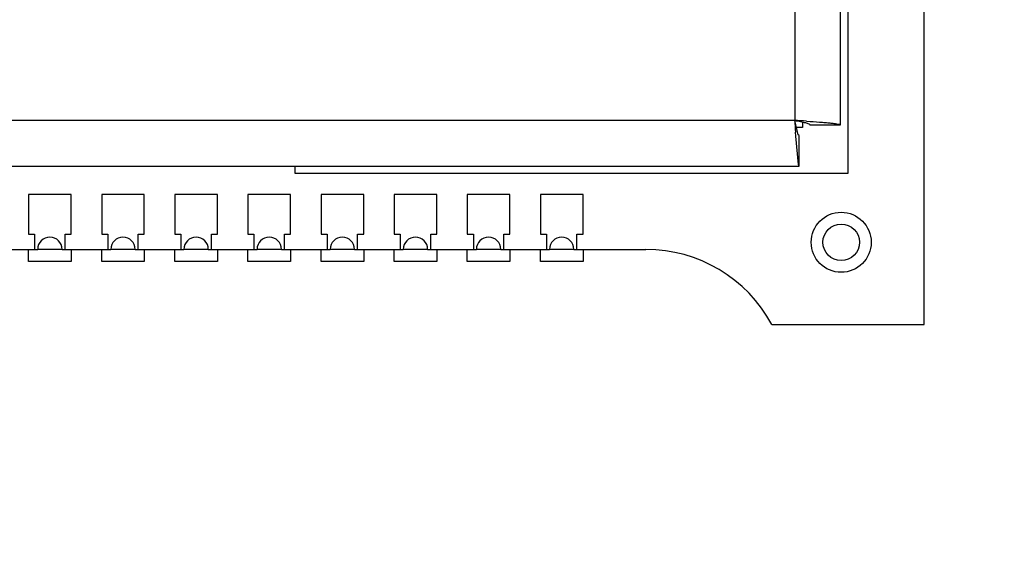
# Model space of a CAD drawing. Header units: inches. Extents: x 0 to 34, y 0 to 22.
# Tile 33 of 124: x 11.028 to 11.1896, y 14.9663 to 15.0519. Entities that reach past the tile are written whole.
import ezdxf

# ---------------------------------------------------------------- set-up
doc = ezdxf.new("R2010")
doc.units = ezdxf.units.IN
doc.header["$LTSCALE"] = 1.87
doc.header["$MEASUREMENT"] = 0
doc.layers.get('0').update_dxf_attribs({"linetype": 'CONTINUOUS'})
for name, color, linetype in [('02___PRT_ALL_AXES', 7, 'CONTINUOUS'), ('03___PRT_ALL_CURVES', 7, 'CONTINUOUS'), ('DIMENSIONS', 7, 'CONTINUOUS')]:
    doc.layers.add(name, color=color, linetype=linetype)
doc.styles.get("Standard").update_dxf_attribs({"font": 'txt', "width": 0.8})
doc.dimstyles.new('DIMSTYLE_2', dxfattribs={"dimtxt": 0.125, "dimasz": 0.18, "dimexe": 0.125, "dimexo": 0.0625, "dimgap": 0.0625, "dimtad": 0, "dimtih": 1, "dimtoh": 1, "dimlfac": 2, "dimzin": 0, "dimdsep": 46, "dimtxsty": 'STANDARD', "dimblk": '_FILLED', "dimblk1": '_FILLED', "dimblk2": '_FILLED', "dimcen": 0.09, "dimazin": 0, "dimtp": 0.01, "dimtm": 0.01, "dimtfac": 1, "dimtofl": 0, "dimtmove": 0, "dimatfit": 3, "dimldrblk": '_FILLED', "dimfxl": 1, "dimtolj": 1, "dimtzin": 0, "dimarcsym": 0})
doc.dimstyles.new('DIMSTYLE_3', dxfattribs={"dimtxt": 0.125, "dimasz": 0.18, "dimexe": 0.125, "dimexo": 0.0625, "dimgap": 0.0625, "dimtad": 0, "dimtih": 1, "dimtoh": 1, "dimlfac": 2, "dimzin": 0, "dimdsep": 46, "dimtxsty": 'STANDARD', "dimblk": '_FILLED', "dimblk1": '_FILLED', "dimblk2": '_FILLED', "dimcen": 0.09, "dimazin": 0, "dimtp": 0.01, "dimtm": 0.01, "dimtfac": 1, "dimtofl": 0, "dimtmove": 0, "dimatfit": 3, "dimldrblk": '_FILLED', "dimfxl": 1, "dimtolj": 1, "dimtzin": 0, "dimarcsym": 0})

# ---------------------------------------------------------------- blocks, each defined once
blk = doc.blocks.new('_FILLED')
at = {"color": 0, "linetype": 'BYBLOCK'}
blk.add_solid([(0, 0), (-1, 0.1736111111), (-1, -0.1736111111)], dxfattribs=at)
blk = doc.blocks.new('*D8')
at = {"layer": 'DIMENSIONS', "color": 2, "linetype": 'CONTINUOUS'}
for p, q in [((13.0554424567, 15.1803553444), (14.7961090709, 15.1803553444)), ((14.6711090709, 15.1803553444), (14.6711090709, 13.7328159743)), ((14.6711090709, 12.0352766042), (14.6711090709, 13.4828159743)), ((10.6977633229, 12.0352766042), (14.7961090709, 12.0352766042))]:
    blk.add_line(p, q, dxfattribs=at)
at = {"layer": 'DIMENSIONS', "color": 2, "linetype": 'CONTINUOUS', "xscale": 0.18, "yscale": 0.18, "zscale": 0.18}
for p, rotation in [((14.6711090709, 15.1803553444), 90), ((14.6711090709, 12.0352766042), 270)]:
    blk.add_blockref('_FILLED', p, dxfattribs=dict(at, rotation=rotation))
at = {"layer": 'DIMENSIONS', "color": 2, "linetype": 'CONTINUOUS', "insert": (14.6711090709, 13.6703159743), "char_height": 0.125, "width": 1.425, "attachment_point": 2, "line_spacing_factor": 0.9}
blk.add_mtext('159.77{\\ftxt.shx;\\W1.000000;\\H0.125000; }[6.290]', dxfattribs=at)
blk = doc.blocks.new('*D9')
at = {"layer": 'DIMENSIONS', "color": 2, "linetype": 'CONTINUOUS'}
for p, q in [((12.8679404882, 14.9928533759), (12.8679404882, 10.7080922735)), ((10.4216806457, 11.7591939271), (10.4216806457, 10.7080922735)), ((10.4216806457, 10.8330922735), (11.232310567, 10.8330922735)), ((12.8679404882, 10.8330922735), (12.057310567, 10.8330922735))]:
    blk.add_line(p, q, dxfattribs=at)
at = {"layer": 'DIMENSIONS', "color": 2, "linetype": 'CONTINUOUS', "xscale": 0.18, "yscale": 0.18, "zscale": 0.18, "rotation": 180}
blk.add_blockref('_FILLED', (10.4216806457, 10.8330922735), dxfattribs=at)
at = {"layer": 'DIMENSIONS', "color": 2, "linetype": 'CONTINUOUS', "xscale": 0.18, "yscale": 0.18, "zscale": 0.18}
blk.add_blockref('_FILLED', (12.8679404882, 10.8330922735), dxfattribs=at)
at = {"layer": 'DIMENSIONS', "color": 2, "linetype": 'CONTINUOUS', "insert": (11.594810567, 10.8955922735), "char_height": 0.125, "width": 0.7, "attachment_point": 2, "line_spacing_factor": 0.9}
blk.add_mtext('124.27\\P[4.893]', dxfattribs=at)

msp = doc.modelspace()

# ---------------------------------------------------------------- linework, layer by layer
at = {"color": 7, "linetype": 'CONTINUOUS'}
for p, q in [((11.1551621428, 15.3033592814), (11.1551621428, 15.0353592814)), ((11.1626627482, 15.0346270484), (11.1626627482, 15.3040915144)), ((11.1639243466, 15.026706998), (11.1639243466, 15.2059459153)), ((11.1551621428, 15.0353592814), (10.8626621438, 15.0353592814)), ((11.1557505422, 15.0329781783), (11.1551625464, 15.0353592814)), ((11.1564243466, 15.03511009), (11.1564243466, 15.034206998)), ((11.1571058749, 15.0352370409), (11.1577204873, 15.0351970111)), ((11.1553243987, 15.0328014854), (11.1552839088, 15.033423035)), ((11.1564243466, 15.034206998), (11.1553888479, 15.034206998)), ((11.1576627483, 15.0346270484), (11.1626627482, 15.0346270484)), ((11.1557725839, 15.0281155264), (11.1553243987, 15.0328014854)), ((11.1558949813, 15.0328592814), (11.1557505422, 15.0329781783)), ((11.1558949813, 15.0278592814), (11.1558949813, 15.0328592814)), ((10.8619305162, 15.0278592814), (11.1558949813, 15.0278592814)), ((11.0731393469, 15.0278592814), (11.0731393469, 15.026706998)), ((11.1558949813, 15.0278592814), (11.1557725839, 15.0281155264)), ((11.0731393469, 15.026706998), (11.1639243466, 15.026706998)), ((11.036424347, 15.0232069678), (11.029424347, 15.0232069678)), ((11.029424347, 15.0232069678), (11.029424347, 15.0167069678)), ((11.036424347, 15.0167069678), (11.036424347, 15.0232069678)), ((11.048424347, 15.0232069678), (11.041424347, 15.0232069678)), ((11.041424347, 15.0232069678), (11.041424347, 15.0167069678)), ((11.048424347, 15.0167069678), (11.048424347, 15.0232069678)), ((11.0604243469, 15.0232069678), (11.053424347, 15.0232069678)), ((11.053424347, 15.0232069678), (11.053424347, 15.0167069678)), ((11.0604243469, 15.0167069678), (11.0604243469, 15.0232069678)), ((11.0724243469, 15.0232069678), (11.0654243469, 15.0232069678)), ((11.0654243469, 15.0232069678), (11.0654243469, 15.0167069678)), ((11.0724243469, 15.0167069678), (11.0724243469, 15.0232069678)), ((11.0844243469, 15.0232069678), (11.0774243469, 15.0232069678)), ((11.0774243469, 15.0232069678), (11.0774243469, 15.0167069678)), ((11.0844243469, 15.0167069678), (11.0844243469, 15.0232069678)), ((11.0964243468, 15.0232069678), (11.0894243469, 15.0232069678)), ((11.0894243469, 15.0232069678), (11.0894243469, 15.0167069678)), ((11.0964243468, 15.0167069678), (11.0964243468, 15.0232069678)), ((11.1084243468, 15.0232069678), (11.1014243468, 15.0232069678)), ((11.1014243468, 15.0232069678), (11.1014243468, 15.0167069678)), ((11.1084243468, 15.0167069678), (11.1084243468, 15.0232069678)), ((11.1204243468, 15.0232069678), (11.1134243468, 15.0232069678)), ((11.1134243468, 15.0232069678), (11.1134243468, 15.0167069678)), ((11.1204243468, 15.0167069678), (11.1204243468, 15.0232069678)), ((11.029424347, 15.0167069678), (11.030424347, 15.0167069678)), ((11.030424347, 15.0167069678), (11.030424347, 15.0142069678)), ((11.035424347, 15.0167069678), (11.036424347, 15.0167069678)), ((11.035424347, 15.0142069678), (11.035424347, 15.0167069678)), ((11.041424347, 15.0167069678), (11.042424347, 15.0167069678)), ((11.042424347, 15.0167069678), (11.042424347, 15.0142069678)), ((11.047424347, 15.0167069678), (11.048424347, 15.0167069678)), ((11.047424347, 15.0142069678), (11.047424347, 15.0167069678)), ((11.053424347, 15.0167069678), (11.054424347, 15.0167069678)), ((11.054424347, 15.0167069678), (11.054424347, 15.0142069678)), ((11.059424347, 15.0167069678), (11.0604243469, 15.0167069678)), ((11.059424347, 15.0142069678), (11.059424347, 15.0167069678)), ((11.0654243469, 15.0167069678), (11.0664243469, 15.0167069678)), ((11.0664243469, 15.0167069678), (11.0664243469, 15.0142069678)), ((11.0714243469, 15.0167069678), (11.0724243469, 15.0167069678)), ((11.0714243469, 15.0142069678), (11.0714243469, 15.0167069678)), ((11.0774243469, 15.0167069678), (11.0784243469, 15.0167069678)), ((11.0784243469, 15.0167069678), (11.0784243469, 15.0142069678)), ((11.0834243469, 15.0167069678), (11.0844243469, 15.0167069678)), ((11.0834243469, 15.0142069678), (11.0834243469, 15.0167069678)), ((11.0894243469, 15.0167069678), (11.0904243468, 15.0167069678)), ((11.0904243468, 15.0167069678), (11.0904243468, 15.0142069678)), ((11.0954243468, 15.0167069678), (11.0964243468, 15.0167069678)), ((11.0954243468, 15.0142069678), (11.0954243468, 15.0167069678)), ((11.1014243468, 15.0167069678), (11.1024243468, 15.0167069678)), ((11.1024243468, 15.0167069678), (11.1024243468, 15.0142069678)), ((11.1074243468, 15.0167069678), (11.1084243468, 15.0167069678)), ((11.1074243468, 15.0142069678), (11.1074243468, 15.0167069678)), ((11.1134243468, 15.0167069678), (11.1144243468, 15.0167069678)), ((11.1144243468, 15.0167069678), (11.1144243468, 15.0142069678)), ((11.1194243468, 15.0167069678), (11.1204243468, 15.0167069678)), ((11.1194243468, 15.0142069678), (11.1194243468, 15.0167069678)), ((11.1514243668, 15.0018632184), (11.1764243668, 15.0018632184))]:
    msp.add_line(p, q, dxfattribs=at)
for centre, radius, start, end in [((11.0996358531, 14.1369276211), 0.9001458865, 86.3394479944, 86.463414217), ((12.0504107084, 15.0906874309), 0.8969566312, 183.5364956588, 183.6604235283), ((11.1307413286, 14.9907069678), 0.0235, 28.3420366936, 90)]:
    msp.add_arc(centre, radius, start, end, dxfattribs=at)
for points, knots in [([(11.1551625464, 15.0353592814), (11.1554817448, 15.0352997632), (11.1560668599, 15.0351926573), (11.1568653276, 15.0350154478), (11.1573504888, 15.0348811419), (11.1576627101, 15.0347150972), (11.1576627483, 15.0346270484)], [0, 0, 0, 0, 0.368729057, 0.6834342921, 0.9000117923, 1, 1, 1, 1]), ([(11.1577204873, 15.0351970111), (11.1583883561, 15.0351529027), (11.1593414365, 15.0350871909), (11.160534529, 15.03498897), (11.1612589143, 15.034918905), (11.1618317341, 15.0348521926), (11.1622739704, 15.0347818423), (11.1625075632, 15.0347270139), (11.1626626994, 15.0346646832), (11.1626627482, 15.0346270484)], [0, 0, 0, 0, 0.4016839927, 0.5730049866, 0.7191416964, 0.8368094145, 0.9234285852, 0.9774140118, 1, 1, 1, 1])]:
    msp.add_open_spline(points, degree=3, knots=knots, dxfattribs=at)
at = {"layer": '02___PRT_ALL_AXES', "color": 7, "linetype": 'CONTINUOUS'}
for p, q in [((11.1764243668, 15.0018632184), (11.1764243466, 15.0593632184)), ((11.0229243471, 15.0142069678), (11.030924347, 15.0142069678)), ((11.034924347, 15.0142069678), (11.042924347, 15.0142069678)), ((11.046924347, 15.0142069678), (11.054924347, 15.0142069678)), ((11.058924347, 15.0142069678), (11.0669243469, 15.0142069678)), ((11.0709243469, 15.0142069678), (11.0789243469, 15.0142069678)), ((11.0829243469, 15.0142069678), (11.0909243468, 15.0142069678)), ((11.0949243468, 15.0142069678), (11.1029243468, 15.0142069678)), ((11.1069243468, 15.0142069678), (11.1149243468, 15.0142069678)), ((11.1189243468, 15.0142069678), (11.1307413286, 15.0142069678))]:
    msp.add_line(p, q, dxfattribs=at)
for radius in [0.0049212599, 0.003]:
    msp.add_circle((11.1627944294, 15.015365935), radius, dxfattribs=at)
for centre in [(11.032924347, 15.0142069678), (11.044924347, 15.0142069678), (11.056924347, 15.0142069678), (11.0689243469, 15.0142069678), (11.0809243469, 15.0142069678), (11.0929243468, 15.0142069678), (11.1049243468, 15.0142069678), (11.1169243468, 15.0142069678)]:
    msp.add_arc(centre, 0.002, 0, 180, dxfattribs=at)
at = {"layer": '03___PRT_ALL_CURVES', "color": 4, "linetype": 'CONTINUOUS'}
for p, q in [((11.0294257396, 15.0122069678), (11.0294257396, 15.0142069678)), ((11.034924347, 15.0142069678), (11.030924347, 15.0142069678)), ((11.0364257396, 15.0142069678), (11.0364257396, 15.0122069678)), ((11.0414257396, 15.0122069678), (11.0414257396, 15.0142069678)), ((11.046924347, 15.0142069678), (11.042924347, 15.0142069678)), ((11.0484257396, 15.0142069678), (11.0484257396, 15.0122069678)), ((11.0534257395, 15.0122069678), (11.0534257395, 15.0142069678)), ((11.058924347, 15.0142069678), (11.0549257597, 15.0142069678)), ((11.0604257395, 15.0142069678), (11.0604257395, 15.0122069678)), ((11.0654257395, 15.0122069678), (11.0654257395, 15.0142069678)), ((11.0709243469, 15.0142069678), (11.0669257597, 15.0142069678)), ((11.0724257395, 15.0142069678), (11.0724257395, 15.0122069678)), ((11.0774257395, 15.0122069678), (11.0774257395, 15.0142069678)), ((11.0829243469, 15.0142069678), (11.0789257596, 15.0142069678)), ((11.0844257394, 15.0142069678), (11.0844257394, 15.0122069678)), ((11.0894257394, 15.0122069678), (11.0894257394, 15.0142069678)), ((11.0949243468, 15.0142069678), (11.0909257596, 15.0142069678)), ((11.0964257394, 15.0142069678), (11.0964257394, 15.0122069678)), ((11.1014257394, 15.0122069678), (11.1014257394, 15.0142069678)), ((11.1069243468, 15.0142069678), (11.1029257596, 15.0142069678)), ((11.1084257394, 15.0142069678), (11.1084257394, 15.0122069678)), ((11.1134257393, 15.0122069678), (11.1134257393, 15.0142069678)), ((11.1189243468, 15.0142069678), (11.1149257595, 15.0142069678)), ((11.1204257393, 15.0142069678), (11.1204257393, 15.0122069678)), ((11.0364257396, 15.0122069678), (11.0294257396, 15.0122069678)), ((11.0484257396, 15.0122069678), (11.0414257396, 15.0122069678)), ((11.0604257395, 15.0122069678), (11.0534257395, 15.0122069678)), ((11.0724257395, 15.0122069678), (11.0654257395, 15.0122069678)), ((11.0844257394, 15.0122069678), (11.0774257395, 15.0122069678)), ((11.0964257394, 15.0122069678), (11.0894257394, 15.0122069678)), ((11.1084257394, 15.0122069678), (11.1014257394, 15.0122069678)), ((11.1204257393, 15.0122069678), (11.1134257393, 15.0122069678))]:
    msp.add_line(p, q, dxfattribs=at)

# ---------------------------------------------------------------- dimensions: what is measured, and where the dimension line sits
at = {"layer": 'DIMENSIONS', "color": 2, "linetype": 'CONTINUOUS'}
dim = msp.add_linear_dim(base=(14.6711090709, 12.0352766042), p1=(12.9929424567, 15.1803553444), p2=(10.6352633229, 12.0352766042), angle=270, dimstyle='DIMSTYLE_2', dxfattribs=at)
dim.commit()
dim.dimension.update_dxf_attribs({"geometry": '*D8', "text_midpoint": (14.6711090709, 13.6078159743), "dimtype": 160})
dim = msp.add_linear_dim(base=(12.8679404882, 10.8330922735), p1=(10.4216806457, 11.8216939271), p2=(12.8679404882, 15.0553533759), text='<>\\P[]', dimstyle='DIMSTYLE_3', dxfattribs=at)
dim.commit()
dim.dimension.update_dxf_attribs({"geometry": '*D9', "text_midpoint": (11.644810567, 10.7393422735), "dimtype": 160})

doc.saveas('drawing.dxf')
